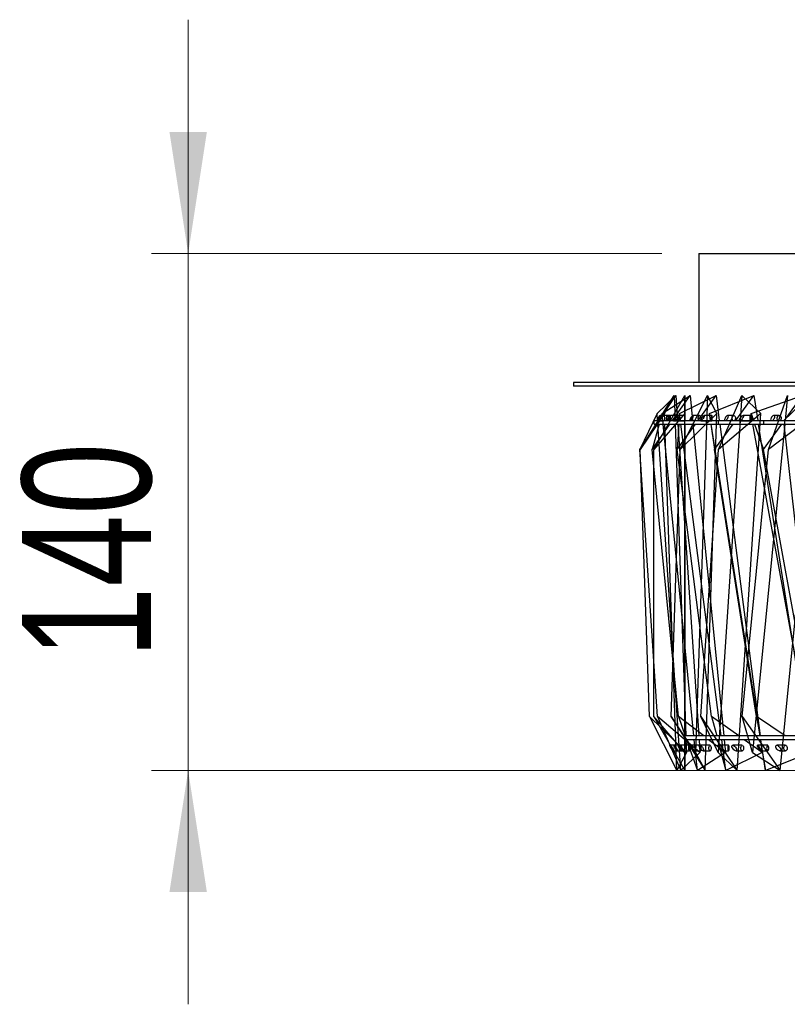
# Model space of a CAD drawing. Header units: millimetres. Extents: x 29 to 95, y 111 to 258.
# Tile 3 of 8: x 37 to 58, y 173 to 199. Entities that reach past the tile are written whole.
import ezdxf

# ---------------------------------------------------------------- set-up
doc = ezdxf.new("R2010")
doc.units = ezdxf.units.MM
doc.styles.add('SLDTEXTSTYLE0', font='TXT', dxfattribs={"width": 0.75})
doc.dimstyles.new('SLDDIMSTYLE0', dxfattribs={"dimtxt": 3.5, "dimasz": 3.302, "dimexe": 0, "dimexo": 0.0625, "dimgap": 0.875, "dimtad": 1, "dimdec": 0, "dimlfac": 10, "dimrnd": 1e-09, "dimzin": 12, "dimdsep": 46, "dimtxsty": 'SLDTEXTSTYLE0', "dimsah": 1, "dimcen": 0.09, "dimadec": 0, "dimazin": 3, "dimtfac": 1, "dimtdec": 0, "dimtmove": 0, "dimatfit": 0, "dimfxl": 0, "dimfrac": 2, "dimtolj": 1, "dimtzin": 12, "dimarcsym": 0})

# ---------------------------------------------------------------- blocks, each defined once
blk = doc.blocks.new('_D')
at = {"color": 7, "linetype": 'Continuous', "lineweight": 0}
for p, q in [((41.726, 193.074), (41.726, 199.424)), ((54.586, 193.074), (40.726, 193.074)), ((41.726, 179.039), (41.726, 193.074)), ((64.506, 179.039), (40.726, 179.039)), ((41.726, 179.039), (41.726, 172.689))]:
    blk.add_line(p, q, dxfattribs=at)
at = {"color": 7, "linetype": 'Continuous', "lineweight": 18}
for points in [[(41.726, 193.074), (42.234, 196.376), (41.218, 196.376)], [(41.726, 179.039), (41.218, 175.737), (42.234, 175.737)]]:
    blk.add_solid(points, dxfattribs=at)
at = {"color": 7, "linetype": 'Continuous', "lineweight": 18, "insert": (37.215, 182.076), "char_height": 3.5, "attachment_point": 1, "rotation": 90, "style": 'SLDTEXTSTYLE0'}
blk.add_mtext('140', dxfattribs=at)

msp = doc.modelspace()

# ---------------------------------------------------------------- linework, layer by layer
at = {"color": 7, "linetype": 'Continuous', "lineweight": 25}
for p, q in [((55.586, 193.074), (55.586, 189.574)), ((55.586, 193.074), (73.295, 193.074)), ((52.186, 189.574), (52.186, 189.474)), ((95.186, 189.574), (52.186, 189.574)), ((95.186, 189.474), (52.186, 189.474)), ((53.999, 187.752), (54.92, 189.218)), ((54.367, 187.752), (55.207, 189.218)), ((54.453, 188.728), (54.967, 189.218)), ((54.515, 188.544), (54.967, 189.218)), ((54.589, 188.728), (55.349, 189.218)), ((54.659, 188.728), (54.92, 189.218)), ((54.875, 188.544), (55.349, 189.218)), ((54.92, 189.218), (54.943, 188.544)), ((54.967, 189.218), (55.012, 188.544)), ((55.067, 188.728), (56.057, 189.218)), ((55.08, 187.752), (55.824, 189.218)), ((55.205, 188.728), (55.207, 189.218)), ((55.207, 189.218), (55.208, 188.544)), ((55.349, 189.218), (55.415, 188.544)), ((55.824, 189.218), (55.501, 179.523)), ((55.571, 188.544), (56.057, 189.218)), ((56.08, 188.728), (55.824, 189.218)), ((55.877, 188.728), (57.081, 189.218)), ((56.057, 189.218), (56.144, 188.544)), ((56.76, 189.218), (56.116, 179.523)), ((56.125, 187.752), (56.76, 189.218)), ((56.59, 188.544), (57.081, 189.218)), ((57.27, 188.728), (56.76, 189.218)), ((57.005, 188.728), (58.4, 189.218)), ((57.081, 189.218), (57.186, 188.544)), ((57.483, 187.752), (57.998, 189.218)), ((57.897, 188.544), (58.544, 189.164)), ((57.914, 188.544), (58.4, 189.218)), ((57.998, 189.218), (57.932, 188.544)), ((54.453, 188.728), (53.983, 187.752)), ((54.659, 188.728), (53.999, 187.752)), ((55.205, 188.728), (54.367, 187.752)), ((54.373, 188.444), (54.373, 188.544)), ((54.373, 188.544), (54.619, 188.544)), ((54.465, 188.544), (54.453, 188.728)), ((54.503, 188.53), (54.619, 188.53)), ((54.735, 188.68), (54.537, 188.68)), ((54.589, 188.728), (54.538, 188.544)), ((54.608, 188.544), (54.589, 188.728)), ((54.802, 188.68), (54.599, 188.68)), ((54.619, 188.444), (54.619, 188.544)), ((54.619, 188.544), (55.204, 188.544)), ((54.665, 188.544), (54.659, 188.728)), ((55.006, 188.68), (54.817, 188.68)), ((54.905, 188.53), (55.204, 188.53)), ((55.206, 188.68), (55.002, 188.68)), ((55.067, 188.728), (55.054, 188.544)), ((55.091, 188.544), (55.067, 188.728)), ((56.08, 188.728), (55.08, 187.752)), ((55.204, 188.444), (55.204, 188.544)), ((55.204, 188.544), (55.799, 188.544)), ((55.205, 188.544), (55.205, 188.728)), ((55.61, 188.68), (55.434, 188.68)), ((55.641, 188.53), (55.94, 188.53)), ((55.94, 188.68), (55.737, 188.68)), ((55.757, 179.033), (56.08, 188.728)), ((55.799, 188.444), (55.799, 188.544)), ((55.799, 188.544), (56.12, 188.544)), ((55.877, 188.728), (55.902, 188.544)), ((55.906, 188.544), (55.877, 188.728)), ((56.12, 188.444), (56.12, 188.544)), ((56.12, 188.544), (56.709, 188.544)), ((57.27, 188.728), (56.125, 187.752)), ((56.537, 188.68), (56.376, 188.68)), ((56.626, 179.033), (57.27, 188.728)), ((56.7, 188.53), (56.991, 188.53)), ((56.709, 188.444), (56.709, 188.544)), ((56.709, 188.544), (57.349, 188.544)), ((56.991, 188.68), (56.793, 188.68)), ((57.005, 188.728), (57.068, 188.544)), ((57.038, 188.544), (57.005, 188.728)), ((57.349, 188.444), (57.349, 188.544)), ((57.349, 188.544), (57.922, 188.544)), ((58.753, 188.728), (57.483, 187.752)), ((57.769, 188.68), (57.627, 188.68)), ((57.922, 188.444), (57.922, 188.544)), ((57.922, 188.544), (58.869, 188.544)), ((53.983, 187.752), (54.448, 188.444)), ((54.51, 188.444), (54.318, 187.752)), ((54.318, 187.752), (54.805, 188.444)), ((54.373, 188.444), (54.619, 188.444)), ((55.103, 179.033), (54.472, 188.444)), ((55.456, 179.974), (54.617, 188.444)), ((54.619, 188.444), (55.204, 188.444)), ((54.989, 179.033), (54.669, 188.444)), ((54.946, 188.444), (55.234, 179.974)), ((55.047, 188.444), (54.999, 187.752)), ((54.999, 187.752), (55.498, 188.444)), ((55.019, 188.444), (55.588, 179.974)), ((56.198, 179.974), (55.104, 188.444)), ((55.204, 188.444), (55.799, 188.444)), ((55.208, 179.033), (55.205, 188.444)), ((55.208, 188.444), (55.21, 179.523)), ((55.425, 188.444), (56.264, 179.974)), ((55.799, 188.444), (56.12, 188.444)), ((55.916, 188.444), (56.013, 187.752)), ((57.251, 179.974), (55.921, 188.444)), ((56.013, 187.752), (56.517, 188.444)), ((56.12, 188.444), (56.709, 188.444)), ((56.157, 188.444), (57.251, 179.974)), ((56.709, 188.444), (57.349, 188.444)), ((57.922, 188.444), (57.044, 179.523)), ((58.598, 179.974), (57.056, 188.444)), ((57.103, 188.444), (57.342, 187.752)), ((57.202, 188.444), (58.532, 179.974)), ((57.342, 187.752), (57.842, 188.444)), ((57.349, 188.444), (57.922, 188.444)), ((57.799, 179.033), (58.725, 188.444)), ((58.853, 179.974), (57.906, 188.444)), ((57.922, 188.444), (58.869, 188.444)), ((54.47, 180.5), (53.983, 187.752)), ((54.246, 180.5), (53.999, 187.752)), ((55.036, 180.5), (54.318, 187.752)), ((54.37, 180.5), (54.367, 187.752)), ((54.838, 180.5), (55.08, 187.752)), ((55.935, 180.5), (54.999, 187.752)), ((55.642, 180.5), (56.125, 187.752)), ((57.151, 180.5), (56.013, 187.752)), ((56.769, 180.5), (57.483, 187.752)), ((58.662, 180.5), (57.342, 187.752)), ((55.25, 179.523), (54.246, 180.5)), ((54.246, 180.5), (54.989, 179.033)), ((55.21, 179.523), (54.37, 180.5)), ((54.37, 180.5), (55.208, 179.033)), ((55.618, 179.523), (54.47, 180.5)), ((54.47, 180.5), (55.103, 179.033)), ((55.501, 179.523), (54.838, 180.5)), ((54.838, 180.5), (55.757, 179.033)), ((55.722, 179.974), (55.036, 180.5)), ((55.036, 180.5), (55.22, 179.974)), ((56.116, 179.523), (55.642, 180.5)), ((55.642, 180.5), (56.626, 179.033)), ((56.676, 179.974), (55.935, 180.5)), ((55.935, 180.5), (56.073, 179.974)), ((57.044, 179.523), (56.769, 180.5)), ((56.769, 180.5), (57.799, 179.033)), ((57.933, 179.974), (57.151, 180.5)), ((57.151, 180.5), (57.24, 179.974)), ((55.212, 179.974), (55.212, 179.874)), ((92.159, 179.974), (55.212, 179.974)), ((55.107, 179.722), (54.808, 179.722)), ((55.209, 179.722), (54.908, 179.722)), ((55.336, 179.722), (55.045, 179.722)), ((92.159, 179.874), (55.212, 179.874)), ((55.238, 179.874), (55.25, 179.523)), ((55.255, 179.874), (55.549, 179.033)), ((55.641, 179.722), (55.342, 179.722)), ((55.549, 179.033), (55.466, 179.874)), ((55.594, 179.874), (55.618, 179.523)), ((55.893, 179.722), (55.615, 179.722)), ((56.309, 179.523), (55.852, 179.874)), ((56.099, 179.874), (56.319, 179.033)), ((56.395, 179.722), (56.104, 179.722)), ((56.319, 179.033), (56.211, 179.874)), ((56.274, 179.874), (56.309, 179.523)), ((56.767, 179.722), (56.507, 179.722)), ((57.309, 179.523), (56.817, 179.874)), ((57.458, 179.722), (57.18, 179.722)), ((57.257, 179.874), (57.399, 179.033)), ((57.264, 179.874), (57.309, 179.523)), ((57.399, 179.033), (57.267, 179.874)), ((57.943, 179.722), (57.706, 179.722)), ((54.904, 179.572), (55.107, 179.572)), ((55.25, 179.523), (54.989, 179.033)), ((55.004, 179.572), (55.209, 179.572)), ((55.618, 179.523), (55.103, 179.033)), ((55.139, 179.572), (55.336, 179.572)), ((55.21, 179.523), (55.208, 179.033)), ((55.438, 179.572), (55.641, 179.572)), ((55.501, 179.523), (55.757, 179.033)), ((56.309, 179.523), (55.549, 179.033)), ((55.704, 179.572), (55.893, 179.572)), ((56.116, 179.523), (56.626, 179.033)), ((56.198, 179.572), (56.395, 179.572)), ((57.309, 179.523), (56.319, 179.033)), ((56.591, 179.572), (56.767, 179.572)), ((57.044, 179.523), (57.799, 179.033)), ((57.269, 179.572), (57.458, 179.572)), ((58.602, 179.523), (57.399, 179.033)), ((57.782, 179.572), (57.943, 179.572))]:
    msp.add_line(p, q, dxfattribs=at)
at = {"color": 7, "linetype": 'Continuous', "lineweight": 25, "flags": 128}
for points in [[(54.723, 188.544), (54.719, 188.56), (54.715, 188.586), (54.715, 188.616), (54.718, 188.643), (54.723, 188.665), (54.73, 188.678), (54.737, 188.679), (54.745, 188.669), (54.751, 188.65), (54.754, 188.623), (54.754, 188.594), (54.752, 188.566), (54.746, 188.545), (54.746, 188.544)], [(54.796, 188.544), (54.794, 188.56), (54.792, 188.586), (54.792, 188.616), (54.793, 188.643), (54.796, 188.665), (54.799, 188.678), (54.803, 188.679), (54.807, 188.669), (54.81, 188.65), (54.812, 188.623), (54.812, 188.594), (54.811, 188.566), (54.808, 188.545), (54.808, 188.544)], [(54.988, 188.544), (54.982, 188.56), (54.977, 188.586), (54.976, 188.616), (54.98, 188.643), (54.988, 188.665), (54.998, 188.678), (55.01, 188.679), (55.021, 188.669), (55.029, 188.65), (55.034, 188.623), (55.035, 188.594), (55.031, 188.566), (55.023, 188.545), (55.023, 188.544)], [(55.206, 188.544), (55.206, 188.56), (55.206, 188.586), (55.206, 188.616), (55.206, 188.643), (55.206, 188.665), (55.206, 188.678), (55.206, 188.679), (55.206, 188.669), (55.206, 188.65), (55.206, 188.623), (55.206, 188.594), (55.206, 188.566), (55.206, 188.545), (55.206, 188.544)], [(55.587, 188.544), (55.579, 188.56), (55.573, 188.586), (55.572, 188.616), (55.577, 188.643), (55.587, 188.665), (55.6, 188.678), (55.615, 188.679), (55.629, 188.669), (55.64, 188.65), (55.647, 188.623), (55.648, 188.594), (55.643, 188.566), (55.633, 188.545), (55.632, 188.544)], [(55.938, 188.532), (55.942, 188.531), (55.945, 188.54), (55.948, 188.56), (55.95, 188.586), (55.95, 188.616), (55.949, 188.643), (55.946, 188.665), (55.943, 188.678), (55.939, 188.679), (55.935, 188.669), (55.932, 188.65), (55.931, 188.623), (55.93, 188.594), (55.932, 188.566), (55.934, 188.545), (55.938, 188.532)], [(56.509, 188.544), (56.499, 188.56), (56.491, 188.586), (56.49, 188.616), (56.497, 188.643), (56.509, 188.665), (56.525, 188.678), (56.543, 188.679), (56.56, 188.669), (56.574, 188.65), (56.582, 188.623), (56.583, 188.594), (56.577, 188.566), (56.564, 188.545), (56.564, 188.544)], [(56.986, 188.532), (56.994, 188.531), (57.001, 188.54), (57.007, 188.56), (57.01, 188.586), (57.01, 188.616), (57.008, 188.643), (57.003, 188.665), (56.996, 188.678), (56.988, 188.679), (56.981, 188.669), (56.975, 188.65), (56.972, 188.623), (56.971, 188.594), (56.974, 188.566), (56.979, 188.545), (56.986, 188.532)], [(57.738, 188.544), (57.726, 188.56), (57.717, 188.586), (57.716, 188.616), (57.723, 188.643), (57.737, 188.665), (57.756, 188.678), (57.777, 188.679), (57.797, 188.669), (57.813, 188.65), (57.822, 188.623), (57.823, 188.594), (57.816, 188.566), (57.802, 188.545), (57.801, 188.544)], [(55.109, 179.574), (55.105, 179.573), (55.102, 179.582), (55.099, 179.602), (55.097, 179.628), (55.097, 179.658), (55.098, 179.685), (55.101, 179.707), (55.104, 179.719), (55.108, 179.721), (55.112, 179.711), (55.115, 179.692), (55.117, 179.665), (55.117, 179.636), (55.115, 179.608), (55.113, 179.587), (55.109, 179.574)], [(55.209, 179.574), (55.209, 179.573), (55.209, 179.582), (55.209, 179.602), (55.209, 179.628), (55.209, 179.658), (55.209, 179.685), (55.209, 179.707), (55.209, 179.719), (55.209, 179.721), (55.209, 179.711), (55.209, 179.692), (55.209, 179.665), (55.209, 179.636), (55.209, 179.608), (55.209, 179.587), (55.209, 179.574)], [(55.341, 179.574), (55.333, 179.573), (55.326, 179.582), (55.32, 179.602), (55.317, 179.628), (55.316, 179.658), (55.319, 179.685), (55.324, 179.707), (55.331, 179.719), (55.339, 179.721), (55.346, 179.711), (55.352, 179.692), (55.355, 179.665), (55.356, 179.636), (55.353, 179.608), (55.348, 179.587), (55.341, 179.574)], [(55.639, 179.574), (55.643, 179.573), (55.646, 179.582), (55.649, 179.602), (55.651, 179.628), (55.651, 179.658), (55.65, 179.685), (55.647, 179.707), (55.644, 179.719), (55.64, 179.721), (55.636, 179.711), (55.633, 179.692), (55.632, 179.665), (55.631, 179.636), (55.633, 179.608), (55.635, 179.587), (55.639, 179.574)], [(55.9, 179.574), (55.888, 179.573), (55.877, 179.582), (55.869, 179.602), (55.864, 179.628), (55.863, 179.658), (55.867, 179.685), (55.875, 179.707), (55.885, 179.719), (55.897, 179.721), (55.908, 179.711), (55.916, 179.692), (55.921, 179.665), (55.922, 179.636), (55.918, 179.608), (55.91, 179.587), (55.9, 179.574)], [(56.39, 179.574), (56.398, 179.573), (56.405, 179.582), (56.411, 179.602), (56.414, 179.628), (56.415, 179.658), (56.412, 179.685), (56.407, 179.707), (56.4, 179.719), (56.392, 179.721), (56.385, 179.711), (56.379, 179.692), (56.376, 179.665), (56.376, 179.636), (56.378, 179.608), (56.383, 179.587), (56.39, 179.574)], [(56.776, 179.574), (56.761, 179.573), (56.747, 179.582), (56.736, 179.602), (56.73, 179.628), (56.729, 179.658), (56.734, 179.685), (56.744, 179.707), (56.757, 179.719), (56.772, 179.721), (56.786, 179.711), (56.797, 179.692), (56.804, 179.665), (56.805, 179.636), (56.8, 179.608), (56.79, 179.587), (56.776, 179.574)], [(57.451, 179.574), (57.462, 179.573), (57.473, 179.582), (57.481, 179.602), (57.486, 179.628), (57.487, 179.658), (57.483, 179.685), (57.475, 179.707), (57.465, 179.719), (57.454, 179.721), (57.443, 179.711), (57.434, 179.692), (57.43, 179.665), (57.429, 179.636), (57.433, 179.608), (57.44, 179.587), (57.451, 179.574)], [(57.954, 179.574), (57.936, 179.573), (57.919, 179.582), (57.905, 179.602), (57.898, 179.628), (57.897, 179.658), (57.903, 179.685), (57.915, 179.707), (57.931, 179.719), (57.949, 179.721), (57.967, 179.711), (57.98, 179.692), (57.988, 179.665), (57.989, 179.636), (57.983, 179.608), (57.971, 179.587), (57.954, 179.574)]]:
    msp.add_lwpolyline(points, dxfattribs=at)
at = {"color": 7, "linetype": 'Continuous', "lineweight": 25}
for centre, major_axis, ratio, start_param, end_param in [((54.491, 188.605), (0.047, 0.0749), 0.077697, 3.820766, 8.843074), ((54.773, 188.605), (0.0463, 0.0746), 0.176364, 3.881029, 8.903337), ((55.392, 188.605), (0.0457, 0.0739), 0.275757, 3.940885, 8.963193), ((56.338, 188.605), (0.0454, 0.073), 0.374948, 4.000758, 9.023066), ((57.594, 188.605), (0.0452, 0.0719), 0.473101, 4.061073, 9.083381)]:
    msp.add_ellipse(centre, major_axis=major_axis, ratio=ratio, start_param=start_param, end_param=end_param, dxfattribs=at)
for centre, major_axis, ratio in [((54.551, 188.605), (0.048, 0.075), 0.019289), ((54.953, 188.605), (0.0492, 0.0748), 0.113675), ((55.689, 188.605), (0.0506, 0.0743), 0.204641), ((56.747, 188.605), (0.0521, 0.0734), 0.291526), ((54.856, 179.647), (-0.0506, 0.0743), 0.20638), ((54.956, 179.647), (-0.0492, 0.0748), 0.115489), ((55.092, 179.647), (-0.0522, 0.0734), 0.29318), ((55.39, 179.647), (-0.048, 0.075), 0.021162), ((55.66, 179.647), (-0.0539, 0.0722), 0.375461), ((56.151, 179.647), (-0.047, 0.0749), 0.075782), ((56.549, 179.647), (-0.0556, 0.0706), 0.453085), ((57.225, 179.647), (-0.0463, 0.0746), 0.174426), ((57.744, 179.647), (-0.0574, 0.0687), 0.526257)]:
    msp.add_ellipse(centre, major_axis=major_axis, ratio=ratio, dxfattribs=at)

# ---------------------------------------------------------------- dimensions: what is measured, and where the dimension line sits
at = {"color": 7, "linetype": 'Continuous', "lineweight": 18}
dim = msp.add_linear_dim(base=(41.726, 193.074), p1=(65.506, 179.039), p2=(55.586, 193.074), angle=90, dimstyle='SLDDIMSTYLE0', dxfattribs=at)
dim.commit()
dim.dimension.update_dxf_attribs({"geometry": '_D', "text_midpoint": (41.726, 185.955), "dimtype": 160})

doc.saveas('drawing.dxf')
